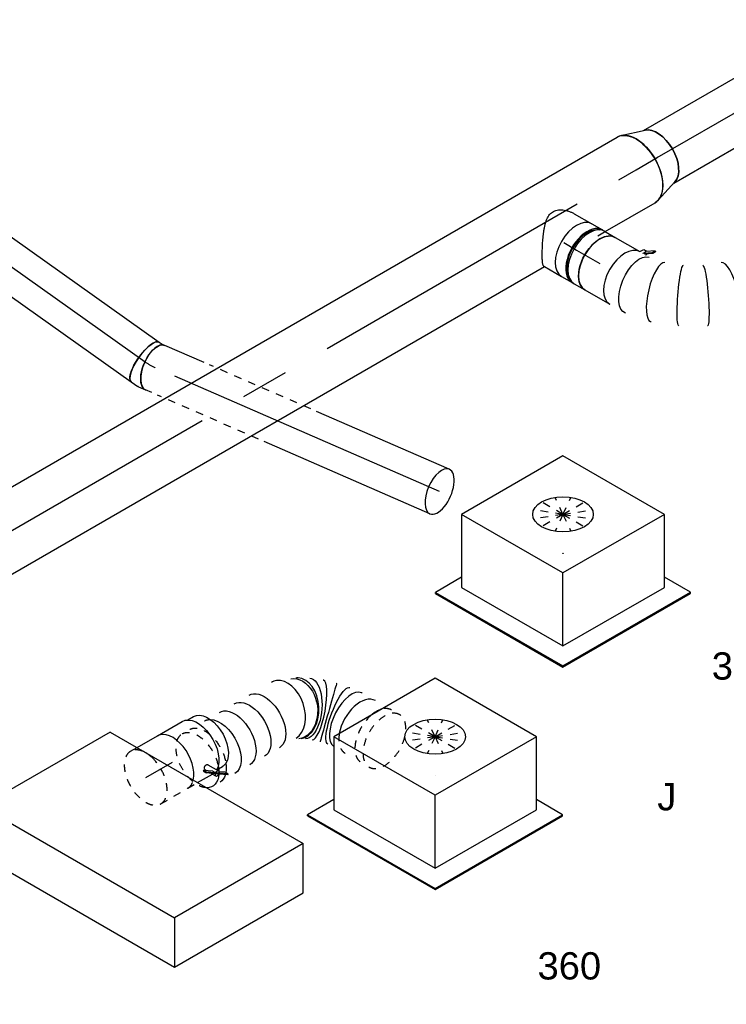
# Model space of a CAD drawing. Extents: x -238422 to 258194, y -34825 to 126331.
# Tile 137 of 239: x -30717 to -28385, y 20484 to 23732. Entities that reach past the tile are written whole.
import ezdxf
from ezdxf.enums import TextEntityAlignment as Align

# ---------------------------------------------------------------- set-up
doc = ezdxf.new("R2010")
doc.units = 0
doc.header["$LTSCALE"] = 50
doc.linetypes.add('CENTER2', pattern=[28.575, 19.05, -3.175, 3.175, -3.175])
doc.linetypes.add('STREEPJES', pattern=[0.1, 0.05, -0.05])
doc.layers.get('0').update_dxf_attribs({"linetype": 'CONTINUOUS'})
for name, color, linetype in [('WL570---_RETOUR', 112, 'CONTINUOUS'), ('WL570---_RETOUR_HL', 8, 'CONTINUOUS'), ('WL570---_RETOUR_RST', 2, 'CONTINUOUS'), ('WL570---_RETOUR_RST_HL', 1, 'CONTINUOUS'), ('WL570---_TOEVOER', 3, 'CONTINUOUS'), ('WL570---_TOEVOER_HL', 8, 'CONTINUOUS'), ('WL570---_TOEVOER_RST', 2, 'CONTINUOUS'), ('WL570---_TOEVOER_RST_HL', 1, 'CONTINUOUS'), ('WL5911--_D', 2, 'CONTINUOUS'), ('WM570---_RETOUR_PR', 1, 'CONTINUOUS'), ('WM570---_RETOUR_RST_PR', 1, 'CONTINUOUS'), ('WM570---_TOEVOER_PR', 1, 'CONTINUOUS'), ('WM570---_TOEVOER_RST_PR', 1, 'CONTINUOUS')]:
    doc.layers.add(name, color=color, linetype=linetype)
doc.styles.add('BURO-018', font='ARIAL.TTF', dxfattribs={"height": 90})
doc.styles.add('BURO-025', font='ARIAL.TTF', dxfattribs={"height": 125})

# ---------------------------------------------------------------- blocks, each defined once
blk = doc.blocks.new('*U678')
at = {"color": 0, "ltscale": 10}
for p, q in [((-225.4, 278.6, -1235.3), (-345.8, 70, -1235.3)), ((160.8, 278.6, -1235.3), (-225.4, 278.6, -1235.3)), ((-32.3, -55.9, -1235.3), (-225.4, 278.6, -1235.3)), ((354, -55.9, -1235.3), (160.8, 278.6, -1235.3)), ((-430.7, 95.5, -1235.3), (-428.7, 99, -1235.3)), ((-329, 99, -1235.3), (-428.7, 99, -1235.3)), ((-428.7, 99, -1235.3), (-185.8, -321.7, -1235.3)), ((-430.7, 95.5, -1235.3), (-187.8, -325.3, -1235.3)), ((-345.8, 70, -1235.3), (-152.7, -264.5, -1235.3)), ((-152.7, -264.5, -1235.3), (-32.3, -55.9, -1235.3)), ((354, -55.9, -1235.3), (-32.3, -55.9, -1235.3)), ((233.5, -264.5, -1235.3), (354, -55.9, -1235.3)), ((300.1, -321.7, -1235.3), (250.3, -235.5, -1235.3)), ((-152.7, -264.5, -1235.3), (233.5, -264.5, -1235.3)), ((-185.8, -321.7, -1235.3), (-187.8, -325.3, -1235.3)), ((-185.8, -321.7, -1235.3), (300.1, -321.7, -1235.3)), ((298, -325.3, -1235.3), (300.1, -321.7, -1235.3)), ((-187.8, -325.3, -1235.3), (298, -325.3, -1235.3))]:
    blk.add_line(p, q, dxfattribs=at)
at = {"color": 8, "linetype": 'STREEPJES', "ltscale": 10}
for q in [(-11.9, 172.6, -1235.3), (23.5, 182.1, -1235.3), (69.8, 172.6, -1235.3), (-26.8, 146.7, -1235.3), (114.6, 146.7, -1235.3), (-17.4, 111.4, -1235.3), (14, 76, -1235.3), (58.8, 50.1, -1235.3), (105.1, 40.7, -1235.3), (140.5, 50.1, -1235.3), (155.4, 76, -1235.3), (145.9, 111.4, -1235.3)]:
    blk.add_line((64.3, 111.4, -1235.3), q, dxfattribs=at)
at = {"color": 0, "ltscale": 10}
blk.add_ellipse((64.3, 111.4, -1235.3), major_axis=(86.6, -50), ratio=0.57735, dxfattribs=at)
at = {"layer": 'WL570---_RETOUR_RST_HL', "linetype": 'CENTER2'}
blk.add_circle((0, 0, -1235.3), 0.075, dxfattribs=at)
at = {"layer": 'WL570---_RETOUR_RST', "color": 1, "style": 'BURO-018'}
for tag in ['MC', 'Q']:
    blk.add_attdef(tag, text='', height=90, dxfattribs=at).set_placement((0, 0), align=Align.MIDDLE)
at = {"layer": 'WM570---_RETOUR_RST_PR', "color": 1, "style": 'BURO-018'}
blk.add_attdef('POSNR', text='', height=90, dxfattribs=at).set_placement((0, 0), align=Align.MIDDLE)
blk = doc.blocks.new('*U693')
at = {"color": 0, "ltscale": 10}
for p, q in [((-225.4, 278.6, -2272.7), (-345.8, 70, -2272.7)), ((160.8, 278.6, -2272.7), (-225.4, 278.6, -2272.7)), ((-32.3, -55.9, -2272.7), (-225.4, 278.6, -2272.7)), ((354, -55.9, -2272.7), (160.8, 278.6, -2272.7)), ((-430.7, 95.5, -2272.7), (-428.7, 99, -2272.7)), ((-329, 99, -2272.7), (-428.7, 99, -2272.7)), ((-428.7, 99, -2272.7), (-185.8, -321.7, -2272.7)), ((-430.7, 95.5, -2272.7), (-187.8, -325.3, -2272.7)), ((-345.8, 70, -2272.7), (-152.7, -264.5, -2272.7)), ((-152.7, -264.5, -2272.7), (-32.3, -55.9, -2272.7)), ((354, -55.9, -2272.7), (-32.3, -55.9, -2272.7)), ((233.5, -264.5, -2272.7), (354, -55.9, -2272.7)), ((300.1, -321.7, -2272.7), (250.3, -235.5, -2272.7)), ((-152.7, -264.5, -2272.7), (233.5, -264.5, -2272.7)), ((-185.8, -321.7, -2272.7), (-187.8, -325.3, -2272.7)), ((-185.8, -321.7, -2272.7), (300.1, -321.7, -2272.7)), ((298, -325.3, -2272.7), (300.1, -321.7, -2272.7)), ((-187.8, -325.3, -2272.7), (298, -325.3, -2272.7))]:
    blk.add_line(p, q, dxfattribs=at)
at = {"color": 8, "linetype": 'STREEPJES', "ltscale": 10}
for q in [(-11.9, 172.6, -2272.7), (23.5, 182.1, -2272.7), (69.8, 172.6, -2272.7), (-26.8, 146.7, -2272.7), (114.6, 146.7, -2272.7), (-17.4, 111.4, -2272.7), (14, 76, -2272.7), (58.8, 50.1, -2272.7), (105.1, 40.7, -2272.7), (140.5, 50.1, -2272.7), (155.4, 76, -2272.7), (145.9, 111.4, -2272.7)]:
    blk.add_line((64.3, 111.4, -2272.7), q, dxfattribs=at)
at = {"color": 0, "ltscale": 10}
blk.add_ellipse((64.3, 111.4, -2272.7), major_axis=(86.6, -50), ratio=0.57735, dxfattribs=at)
at = {"layer": 'WL570---_TOEVOER_RST_HL', "linetype": 'CENTER2'}
blk.add_circle((0, 0, -2272.7), 0.075, dxfattribs=at)
at = {"layer": 'WL570---_TOEVOER_RST', "color": 1, "style": 'BURO-018'}
for tag in ['MC', 'Q']:
    blk.add_attdef(tag, text='', height=90, dxfattribs=at).set_placement((0, 0), align=Align.MIDDLE)
at = {"layer": 'WM570---_TOEVOER_RST_PR', "color": 1, "style": 'BURO-018'}
blk.add_attdef('POSNR', text='', height=90, dxfattribs=at).set_placement((0, 0), align=Align.MIDDLE)
blk = doc.blocks.new('*U778')
at = {"color": 8, "linetype": 'STREEPJES', "ltscale": 10}
for p, q in [((0, 100, -2528.1), (24.7, 100, -2528.1)), ((0, -100, -2528.1), (102.1, -100, -2528.1))]:
    blk.add_line(p, q, dxfattribs=at)
at = {"color": 0, "ltscale": 10}
blk.add_line((24.7, 100, -2528.1), (102.1, 100, -2528.1), dxfattribs=at)
at = {"color": 8, "linetype": 'STREEPJES', "ltscale": 10}
for start_param, end_param in [(0, 3.141593), (5.664191, 6.283185), (3.141593, 5.197461)]:
    blk.add_ellipse((0, 0, -2528.1), major_axis=(0, 100), ratio=0.57735, start_param=start_param, end_param=end_param, dxfattribs=at)
at = {"color": 0, "ltscale": 10}
blk.add_ellipse((0, 0, -2528.1), major_axis=(0, 100), ratio=0.57735, start_param=5.197461, end_param=5.664191, dxfattribs=at)
at = {"layer": 'WL570---_TOEVOER_HL', "linetype": 'CENTER2'}
blk.add_line((0, 0, -2528.1), (102.1, 0, -2528.1), dxfattribs=at)
at = {"layer": 'WM570---_TOEVOER_PR', "color": 1, "style": 'BURO-018'}
blk.add_attdef('POSNR', text='', height=90, dxfattribs=at).set_placement((0, 0), align=Align.MIDDLE)
blk = doc.blocks.new('*U779')
at = {"color": 2, "ltscale": 10}
for p, q in [((-285.8, 282.8, -2864.2), (-530.7, -141.4, -2864.2)), ((449.1, 282.8, -2864.2), (-285.8, 282.8, -2864.2)), ((-204.1, 141.4, -2864.2), (-285.8, 282.8, -2864.2)), ((530.7, 141.4, -2864.2), (449.1, 282.8, -2864.2)), ((-449.1, -282.8, -2864.2), (-204.1, 141.4, -2864.2)), ((530.7, 141.4, -2864.2), (-204.1, 141.4, -2864.2)), ((285.8, -282.8, -2864.2), (530.7, 141.4, -2864.2)), ((-530.7, -141.4, -2864.2), (-449.1, -282.8, -2864.2)), ((285.8, -282.8, -2864.2), (-449.1, -282.8, -2864.2))]:
    blk.add_line(p, q, dxfattribs=at)
at = {"layer": 'WL5911--_D', "color": 2, "style": 'BURO-025'}
blk.add_attdef('POSNR', text='', height=125, dxfattribs=at).set_placement((0, 0), align=Align.MIDDLE)
blk = doc.blocks.new('*U784')
at = {"color": 2, "ltscale": 10}
for p, q in [((-47.5, 100, -2422.2), (47.5, 100, -2422.2)), ((65.5, 95, -2422.2), (87.9, 95, -2422.2)), ((27.8, -75, -2422.2), (25.3, -77.1, -2422.2)), ((25.3, -77.1, -2422.2), (30.7, -86.5, -2422.2)), ((52.3, -92.2, -2422.2), (27.8, -75, -2422.2)), ((33.2, -84.5, -2422.2), (27.8, -75, -2422.2)), ((30.7, -86.5, -2422.2), (33.2, -84.5, -2422.2)), ((55.2, -103.7, -2422.2), (30.7, -86.5, -2422.2)), ((32.1, -74.9, -2422.2), (35.1, -80.2, -2422.2)), ((57.7, -101.7, -2422.2), (33.2, -84.5, -2422.2)), ((44.2, -96, -2422.2), (46.5, -100, -2422.2)), ((49.1, -65.7, -2422.2), (69.6, -101.2, -2422.2)), ((52.3, -92.2, -2422.2), (57.7, -101.7, -2422.2)), ((-9.5, -100, -2422.2), (46.5, -100, -2422.2)), ((46.5, -100, -2422.2), (52.8, -110.9, -2422.2)), ((55.2, -103.7, -2422.2), (57.7, -101.7, -2422.2)), ((89.2, -127.7, -2422.2), (55.2, -103.7, -2422.2)), ((58.2, -102, -2422.2), (57.7, -101.7, -2422.2)), ((91.8, -125.6, -2422.2), (58.2, -102, -2422.2)), ((86.3, -116.2, -2422.2), (69.8, -104.6, -2422.2)), ((91.8, -125.6, -2422.2), (86.3, -116.2, -2422.2)), ((89.2, -127.7, -2422.2), (91.8, -125.6, -2422.2))]:
    blk.add_line(p, q, dxfattribs=at)
at = {"color": 8, "linetype": 'STREEPJES', "ltscale": 10}
for p, q in [((66, -95, -2422.2), (87.9, -95, -2422.2)), ((-47.5, -100, -2422.2), (-9.5, -100, -2422.2))]:
    blk.add_line(p, q, dxfattribs=at)
at = {"color": 2, "ltscale": 10}
for centre, major_axis, start_param, end_param in [((-47.5, 0, -2422.2), (0, 100), 3.682832, 6.283185), ((61.2, -106.1, -2422.2), (-8.4, -4.85), 3.141593, 6.283185), ((61.2, -106.1, -2422.2), (-8.4, -4.85), 0, 3.141593)]:
    blk.add_ellipse(centre, major_axis=major_axis, ratio=0.57735, start_param=start_param, end_param=end_param, dxfattribs=at)
at = {"color": 2, "ltscale": 10, "extrusion": (0, 0, -1)}
for centre, major_axis, end_param in [((47.5, 0, -2422.2), (0, 100), 2.817169), ((87.9, 0, -2422.2), (0, 95), 2.857639)]:
    blk.add_ellipse(centre, major_axis=major_axis, ratio=0.57735, start_param=0, end_param=end_param, dxfattribs=at)
at = {"color": 8, "linetype": 'STREEPJES', "ltscale": 10}
blk.add_ellipse((-47.5, 0, -2422.2), major_axis=(0, 100), ratio=0.57735, start_param=3.141593, end_param=3.682832, dxfattribs=at)
at = {"color": 8, "linetype": 'STREEPJES', "ltscale": 10, "extrusion": (0, 0, -1)}
blk.add_ellipse((87.9, 0, -2422.2), major_axis=(0, 95), ratio=0.57735, start_param=2.857639, end_param=3.141593, dxfattribs=at)
at = {"color": 2, "ltscale": 10}
blk.add_spline([(32.1, -74.9, -2422.2), (32, -74.4, -2422.2), (31.9, -73.8, -2422.2), (32, -73.2, -2422.2), (32.1, -72.6, -2422.2), (32.3, -71.9, -2422.2), (32.6, -71.2, -2422.2), (33, -70.5, -2422.2), (33.5, -69.8, -2422.2), (34, -69.1, -2422.2), (34.6, -68.5, -2422.2), (35.2, -67.8, -2422.2), (36, -67.1, -2422.2), (36.7, -66.5, -2422.2), (37.5, -66, -2422.2), (38.3, -65.4, -2422.2), (39.2, -65, -2422.2), (40.1, -64.6, -2422.2), (41, -64.2, -2422.2), (41.8, -63.9, -2422.2), (42.7, -63.7, -2422.2), (43.6, -63.6, -2422.2), (44.4, -63.5, -2422.2), (45.2, -63.5, -2422.2), (45.9, -63.6, -2422.2), (46.6, -63.8, -2422.2), (47.3, -64.1, -2422.2), (47.9, -64.4, -2422.2), (48.4, -64.8, -2422.2), (48.8, -65.2, -2422.2), (49.1, -65.7, -2422.2)], degree=3, dxfattribs=at)
at = {"layer": 'WL570---_TOEVOER', "color": 1, "style": 'BURO-018'}
blk.add_attdef('I', text='', height=90, dxfattribs=at).set_placement((0, 0), align=Align.MIDDLE)
at = {"layer": 'WM570---_TOEVOER_PR', "color": 1, "style": 'BURO-018'}
blk.add_attdef('POSNR', text='', height=90, dxfattribs=at).set_placement((0, 0), align=Align.MIDDLE)
blk = doc.blocks.new('*U785')
at = {"color": 0, "ltscale": 10}
blk.add_line((491.8, 20.4, -2359.8), (491.4, 20.7, -2359.8), dxfattribs=at)
at = {"color": 8, "linetype": 'STREEPJES', "ltscale": 10}
blk.add_line((411.7, -186.5, -2359.8), (412.5, -188.1, -2359.8), dxfattribs=at)
at = {"color": 8, "linetype": 'STREEPJES', "ltscale": 10, "extrusion": (-6.93889e-17, -2.4037e-17, -1)}
for centre, start_param, end_param in [((0, 0, -2359.8), 3.489318, 6.280044), ((0, 0, -2359.8), 0, 2.103514), ((28.3, 0, -2359.8), 0, 2.163257), ((84.9, 0, -2359.8), 0, 0.332404), ((0, 0, -2359.8), 2.30361, 2.423799), ((28.3, 0, -2359.8), 2.550215, 2.644277)]:
    blk.add_ellipse(centre, major_axis=(0, 100), ratio=0.57735, start_param=start_param, end_param=end_param, dxfattribs=at)
at = {"color": 0, "ltscale": 10, "extrusion": (-6.93889e-17, -2.4037e-17, -1)}
for centre, major_axis, ratio, start_param, end_param in [((141.5, 0, -2359.8), (0, 100), 0.57735, 0, 3.141593), ((198.1, 0, -2359.8), (0, 100), 0.57735, 0, 3.141593), ((254.7, 0, -2359.8), (0, 100), 0.57735, 0, 3.141593), ((84.9, 0, -2359.8), (0, 100), 0.57735, 0.332404, 3.141593), ((363.1, -14.3, -2359.8), (38.3, 92.4), 0.746672, 0, 3.141593), ((399.7, -34.5, -2359.8), (57.1, 82.3), 0.47179, 6.256777, 9.39837), ((0, 0, -2359.8), (0, 100), 0.57735, 2.103514, 2.30361), ((28.3, 0, -2359.8), (0, 100), 0.57735, 2.163257, 2.550215), ((476.8, -107.1, -2359.8), (77.7, 63.1), 0.249297, 3.153155, 6.294748), ((0, 0, -2359.8), (0, 100), 0.57735, 2.423799, 3.489318), ((28.3, 0, -2359.8), (0, 100), 0.57735, 2.644277, 3.141593)]:
    blk.add_ellipse(centre, major_axis=major_axis, ratio=ratio, start_param=start_param, end_param=end_param, dxfattribs=at)
at = {"color": 0, "ltscale": 10}
for centre, major_axis, ratio, start_param, end_param in [((328.7, 0, -2359.8), (19.7, 99.1), 0.670657, 6.150359, 6.416011), ((328.7, 0, -2359.8), (19.7, 99.1), 0.670657, 3.274419, 6.150359), ((374.2, -18.9, -2359.8), (45.5, 89.2), 0.668371, 3.194232, 6.230546), ((374.2, -18.9, -2359.8), (45.5, 89.2), 0.668371, 6.230546, 6.335825), ((426.5, -55.4, -2359.8), (65.1, 76), 0.242498, 3.1528, 6.271978), ((452.8, -80.2, -2359.8), (71.7, 69.9), 0.003521, 0.000153, 3.141746), ((497, -134.4, -2359.8), (83.8, 54.9), 0.477877, 0.026949, 3.076231), ((497, -134.4, -2359.8), (83.8, 54.9), 0.477877, 6.256236, 6.310135), ((519.8, -173.9, -2359.8), (-86.6, -50), 0.57735, 3.141593, 5.276359), ((550.5, -227.1, -2359.8), (-86.6, -50), 0.57735, 3.694988, 4.158994)]:
    blk.add_ellipse(centre, major_axis=major_axis, ratio=ratio, start_param=start_param, end_param=end_param, dxfattribs=at)
at = {"color": 8, "linetype": 'STREEPJES', "ltscale": 10}
for centre, start_param, end_param in [((519.8, -173.9, -2359.8), 5.276359, 6.283185), ((550.5, -227.1, -2359.8), 4.158994, 6.283185), ((550.5, -227.1, -2359.8), 3.141593, 3.694988), ((565.9, -253.8, -2359.8), 3.141593, 9.421636)]:
    blk.add_ellipse(centre, major_axis=(-86.6, -50), ratio=0.57735, start_param=start_param, end_param=end_param, dxfattribs=at)
at = {"layer": 'WM570---_TOEVOER_PR', "color": 1, "style": 'BURO-018'}
blk.add_attdef('POSNR', text='', height=90, dxfattribs=at).set_placement((0, 0), align=Align.MIDDLE)
blk = doc.blocks.new('*U790')
at = {"color": 0, "ltscale": 10}
for p, q in [((-17.9, 100, -162.6), (49.2, 100, -162.6)), ((71.6, 95, -162.6), (79.8, 95, -162.6)), ((71.6, -95, -162.6), (79.8, -95, -162.6)), ((-19.8, -100, -162.6), (-15.5, -100, -162.6)), ((-15.5, -100, -162.6), (49.2, -100, -162.6))]:
    blk.add_line(p, q, dxfattribs=at)
for centre, major_axis, start_param, end_param in [((49.2, 0, -162.6), (0, -100), 3.141593, 6.283185), ((89.7, 0, -162.6), (0, -95), 3.434174, 5.990604)]:
    blk.add_ellipse(centre, major_axis=major_axis, ratio=0.57735, start_param=start_param, end_param=end_param, dxfattribs=at)
blk.add_spline([(-19.8, -99.5, -162.6), (-22, -98, -162.6), (-24.5, -95.4, -162.6), (-27.4, -91.9, -162.6), (-30.5, -87.4, -162.6), (-34, -82.1, -162.6), (-37.8, -75.9, -162.6), (-41.9, -68.9, -162.6), (-46.2, -61.2, -162.6), (-50.7, -52.9, -162.6), (-55.3, -44, -162.6), (-60, -34.7, -162.6), (-64.7, -25.1, -162.6), (-69.2, -15.1, -162.6), (-73.6, -5.1, -162.6), (-77.6, 5.1, -162.6), (-81.1, 15.1, -162.6), (-84, 25.1, -162.6), (-86.1, 34.7, -162.6), (-87.2, 44, -162.6), (-87.1, 52.9, -162.6), (-85.6, 61.2, -162.6), (-82.6, 68.9, -162.6), (-78.1, 75.9, -162.6), (-72.1, 82.1, -162.6), (-64.9, 87.4, -162.6), (-56.5, 91.9, -162.6), (-47.4, 95.4, -162.6), (-37.7, 98, -162.6), (-27.8, 99.5, -162.6), (-17.9, 100, -162.6)], degree=3, dxfattribs=at)
at = {"layer": 'WL570---_TOEVOER_HL', "linetype": 'CENTER2'}
blk.add_line((0, 0, -162.6), (49.2, 0, -162.6), dxfattribs=at)
at = {"layer": 'WM570---_TOEVOER_PR', "color": 1, "style": 'BURO-018'}
blk.add_attdef('POSNR', text='', height=90, dxfattribs=at).set_placement((0, 0), align=Align.MIDDLE)
blk = doc.blocks.new('*U791')
at = {"color": 0, "ltscale": 10}
for p, q in [((-44.5, 100, -228.8), (-4.1, 100, -228.8)), ((4.1, 100, -228.8), (44.5, 100, -228.8)), ((-44.5, -100, -228.8), (-4.1, -100, -228.8)), ((4.1, -100, -228.8), (44.5, -100, -228.8))]:
    blk.add_line(p, q, dxfattribs=at)
for centre, major_axis, start_param, end_param in [((-44.5, 0, -228.8), (0, -100), 3.141593, 6.283185), ((-4.1, 0, -228.8), (0, -100), 3.141593, 6.353955), ((4.1, 0, -228.8), (0, -100), 3.141593, 6.283185), ((44.5, 0, -228.8), (0, -100), 3.141593, 6.283185), ((-4.1, 0, -228.8), (0, -100), 3.070823, 3.138451), ((-4.1, 0, -228.8), (0, -95), 3.434174, 5.990604)]:
    blk.add_ellipse(centre, major_axis=major_axis, ratio=0.57735, start_param=start_param, end_param=end_param, dxfattribs=at)
at = {"layer": 'WL570---_TOEVOER_HL', "linetype": 'CENTER2'}
blk.add_line((-44.5, 0, -228.8), (44.5, 0, -228.8), dxfattribs=at)
at = {"layer": 'WM570---_TOEVOER_PR', "color": 1, "style": 'BURO-018'}
blk.add_attdef('POSNR', text='', height=90, dxfattribs=at).set_placement((0, 0), align=Align.MIDDLE)
blk = doc.blocks.new('*U792')
at = {"color": 2, "ltscale": 10}
for p, q in [((-47.5, 100, -293.9), (46.5, 100, -293.9)), ((46.5, 100, -293.9), (52.8, 110.9, -293.9)), ((46.5, 100, -293.9), (47.5, 100, -293.9)), ((58.8, 100.7, -293.9), (59.3, 101, -293.9)), ((59.3, 101, -293.9), (83.8, 118.2, -293.9)), ((59.3, 101, -293.9), (64.8, 110.5, -293.9)), ((60.6, 100, -293.9), (59.3, 101, -293.9)), ((86.3, 116.2, -293.9), (63.3, 100, -293.9)), ((89.2, 127.7, -293.9), (64.8, 110.5, -293.9)), ((68.9, 100, -293.9), (69.6, 101.2, -293.9)), ((83.8, 118.2, -293.9), (89.2, 127.7, -293.9)), ((86.3, 116.2, -293.9), (83.8, 118.2, -293.9)), ((91.8, 125.6, -293.9), (86.3, 116.2, -293.9)), ((89.2, 127.7, -293.9), (91.8, 125.6, -293.9)), ((-47.5, -100, -293.9), (47.5, -100, -293.9))]:
    blk.add_line(p, q, dxfattribs=at)
at = {"color": 2, "ltscale": 10, "extrusion": (1.23904e-16, 7.43708e-18, -1)}
for centre, major_axis, start_param, end_param in [((-47.5, 0, -293.9), (0, -100), 0, 3.141593), ((61.2, 106.1, -293.9), (-8.4, 4.85), 0, 1.659918), ((61.2, 106.1, -293.9), (-8.4, 4.85), 2.573491, 3.141593)]:
    blk.add_ellipse(centre, major_axis=major_axis, ratio=0.57735, start_param=start_param, end_param=end_param, dxfattribs=at)
at = {"color": 2, "ltscale": 10}
blk.add_ellipse((47.5, 0, -293.9), major_axis=(0, -100), ratio=0.57735, start_param=3.141593, end_param=6.283185, dxfattribs=at)
at = {"layer": 'WL570---_TOEVOER', "color": 1, "style": 'BURO-018'}
blk.add_attdef('I', text='', height=90, dxfattribs=at).set_placement((0, 0), align=Align.MIDDLE)
at = {"layer": 'WM570---_TOEVOER_PR', "color": 1, "style": 'BURO-018'}
blk.add_attdef('POSNR', text='', height=90, dxfattribs=at).set_placement((0, 0), align=Align.MIDDLE)
blk = doc.blocks.new('*U793')
at = {"color": 0, "ltscale": 10}
for p, q in [((697.7, 522.8, -327.5), (699.7, 525.8, -327.5)), ((443, 517.4, -327.5), (442.3, 516.3, -327.5))]:
    blk.add_line(p, q, dxfattribs=at)
at = {"color": 0, "ltscale": 10, "extrusion": (1.17463e-16, -1.88578e-16, -1)}
for centre, major_axis, ratio, start_param, end_param in [((661.6, 657.3, -327.5), (-86.6, 50), 0.57735, 0, 3.141593), ((638.3, 616.8, -327.5), (85.9, -51.2), 0.677843, 3.151158, 6.29275), ((584.1, 546.3, -327.5), (5.3, 100.3), 0.992303, 5.417341, 8.558934), ((597.5, 553.5, -327.5), (77.9, -62.8), 0.947739, 3.554307, 6.354436), ((553.9, 506.8, -327.5), (-83.8, 54.6), 0.838131, 6.261695, 9.403287), ((497, 411, -327.5), (-86.6, 50), 0.57735, 0, 3.141593), ((464.2, 354.2, -327.5), (-86.6, 50), 0.57735, 0, 3.141593), ((431.4, 297.4, -327.5), (-86.6, 50), 0.57735, 0, 3.141593), ((398.6, 240.5, -327.5), (-86.6, 50), 0.57735, 0, 3.141593), ((366.1, 184.2, -327.5), (81.4, -58.7), 0.497511, 3.191932, 6.333525), ((258.1, 81.9, -327.5), (56.7, -82.8), 0.106869, 3.14981, 6.291403), ((189.6, 42.4, -327.5), (-43.3, 90.4), 0.106869, 3.133375, 6.274968), ((47, 0, -327.5), (10.1, -99.9), 0.497511, 6.232846, 9.374438)]:
    blk.add_ellipse(centre, major_axis=major_axis, ratio=ratio, start_param=start_param, end_param=end_param, dxfattribs=at)
at = {"color": 0, "ltscale": 10}
for centre, major_axis, ratio, start_param, end_param in [((614.9, 578.8, -327.5), (-83.8, 54.6), 0.838131, 3.163083, 6.261695), ((572.8, 534.2, -327.5), (77.9, -62.8), 0.947739, 0.071251, 3.070342), ((572.8, 534.2, -327.5), (77.9, -62.8), 0.947739, 3.070342, 3.212844), ((587, 542.4, -327.5), (-5.3, -100.3), 0.992303, 0.865844, 2.275748), ((528.5, 465.6, -327.5), (85.9, -51.2), 0.677843, 0.009565, 3.132028), ((587, 542.4, -327.5), (-5.3, -100.3), 0.992303, 0.64028, 0.865844), ((318.2, 130.3, -327.5), (-69.2, 72.6), 0.313149, 3.167995, 6.256783), ((0, 0, -327.5), (0, -100), 0.57735, 3.141593, 6.283185), ((117.7, 14.5, -327.5), (28.3, -96.2), 0.313149, 3.167995, 6.256783), ((318.2, 130.3, -327.5), (-69.2, 72.6), 0.313149, 3.11519, 3.167995), ((117.7, 14.5, -327.5), (28.3, -96.2), 0.313149, 6.256783, 6.309588)]:
    blk.add_ellipse(centre, major_axis=major_axis, ratio=ratio, start_param=start_param, end_param=end_param, dxfattribs=at)
at = {"layer": 'WM570---_TOEVOER_PR', "color": 1, "style": 'BURO-018'}
blk.add_attdef('POSNR', text='', height=90, dxfattribs=at).set_placement((0, 0), align=Align.MIDDLE)
blk = doc.blocks.new('*U794')
at = {"color": 0, "ltscale": 10}
for p, q in [((0, 125, -1665.9), (2606, 125, -1665.9)), ((0, -125, -1665.9), (2184.8, -125, -1665.9)), ((2415.7, -125, -1665.9), (2606, -125, -1665.9))]:
    blk.add_line(p, q, dxfattribs=at)
at = {"color": 8, "linetype": 'STREEPJES', "ltscale": 10}
blk.add_line((2388.6, -125, -1665.9), (2415.7, -125, -1665.9), dxfattribs=at)
at = {"color": 0, "ltscale": 10}
blk.add_ellipse((0, 0, -1665.9), major_axis=(0, 125), ratio=0.57735, start_param=3.141593, end_param=6.283185, dxfattribs=at)
at = {"color": 0, "ltscale": 10, "extrusion": (-6.39446e-17, -1.55378e-16, -1)}
blk.add_ellipse((2606, 0, -1665.9), major_axis=(0, 125), ratio=0.57735, start_param=0, end_param=3.141593, dxfattribs=at)
at = {"layer": 'WL570---_TOEVOER_HL', "linetype": 'CENTER2'}
blk.add_line((0, 0, -1665.9), (2606, 0, -1665.9), dxfattribs=at)
at = {"layer": 'WM570---_TOEVOER_PR', "color": 1, "style": 'BURO-018'}
blk.add_attdef('POSNR', text='', height=90, dxfattribs=at).set_placement((0, 0), align=Align.MIDDLE)
blk = doc.blocks.new('*U800')
at = {"color": 0, "ltscale": 10}
for p, q in [((12.9, 123, 176.9), (91.2, 98.4, 176.9)), ((12.9, -123, 176.9), (91.2, -98.4, 176.9))]:
    blk.add_line(p, q, dxfattribs=at)
blk.add_ellipse((0, 0, 176.9), major_axis=(0, 125), ratio=0.57735, start_param=3.141593, end_param=6.283185, dxfattribs=at)
at = {"color": 0, "ltscale": 10, "extrusion": (-6.39446e-17, -1.55378e-16, -1)}
blk.add_ellipse((80.9, 0, 176.9), major_axis=(0, 100), ratio=0.57735, start_param=0.179342, end_param=2.962251, dxfattribs=at)
at = {"layer": 'WL570---_TOEVOER_HL', "linetype": 'CENTER2'}
blk.add_line((0, 0, 176.9), (80.9, 0, 176.9), dxfattribs=at)
for centre in [(0, 0, 176.9), (80.9, 0, 176.9)]:
    blk.add_circle(centre, 0.075, dxfattribs=at)
at = {"layer": 'WM570---_TOEVOER_PR', "color": 1, "style": 'BURO-018'}
blk.add_attdef('POSNR', text='', height=90, dxfattribs=at).set_placement((0, 0), align=Align.MIDDLE)
blk = doc.blocks.new('*U802')
at = {"color": 0, "ltscale": 10}
for p, q in [((5.2, 100, 234.1), (679.1, 100, 234.1)), ((5.2, -100, 234.1), (679.1, -100, 234.1))]:
    blk.add_line(p, q, dxfattribs=at)
blk.add_ellipse((0, 0, 234.1), major_axis=(0, 100), ratio=0.57735, start_param=3.320935, end_param=6.103843, dxfattribs=at)
at = {"color": 0, "ltscale": 10, "extrusion": (-6.39446e-17, -1.55378e-16, -1)}
blk.add_ellipse((679.1, 0, 234.1), major_axis=(0, 100), ratio=0.57735, start_param=0, end_param=3.141593, dxfattribs=at)
at = {"layer": 'WL570---_TOEVOER_HL', "linetype": 'CENTER2'}
blk.add_line((0, 0, 234.1), (679.1, 0, 234.1), dxfattribs=at)
at = {"layer": 'WM570---_TOEVOER_PR', "color": 1, "style": 'BURO-018'}
blk.add_attdef('POSNR', text='', height=90, dxfattribs=at).set_placement((0, 0), align=Align.MIDDLE)
blk = doc.blocks.new('*U831')
at = {"color": 0, "ltscale": 10}
for p, q in [((0, 80, -933.9), (596.4, 80, -933.9)), ((1000.8, 80, -933.9), (1023.2, 80, -933.9)), ((0, -80, -933.9), (478.2, -80, -933.9)), ((882.5, -80, -933.9), (1023.2, -80, -933.9))]:
    blk.add_line(p, q, dxfattribs=at)
at = {"color": 8, "linetype": 'STREEPJES', "ltscale": 10}
for p, q in [((616.4, 80, -933.9), (980.8, 80, -933.9)), ((498.2, -80, -933.9), (862.5, -80, -933.9))]:
    blk.add_line(p, q, dxfattribs=at)
at = {"color": 0, "ltscale": 10}
for start_param, end_param in [(0, 3.141593), (3.141593, 6.283185)]:
    blk.add_ellipse((0, 0, -933.9), major_axis=(0, 80), ratio=0.491713, start_param=start_param, end_param=end_param, dxfattribs=at)
at = {"color": 0, "ltscale": 10, "extrusion": (3.46352e-17, 2.57275e-16, -1)}
blk.add_ellipse((1023.2, 0, -933.9), major_axis=(0, 80), ratio=0.491713, start_param=0, end_param=3.141593, dxfattribs=at)
at = {"layer": 'WL570---_RETOUR_HL', "linetype": 'CENTER2'}
blk.add_line((0, 0, -933.9), (1023.2, 0, -933.9), dxfattribs=at)
at = {"layer": 'WM570---_RETOUR_PR', "color": 1, "style": 'BURO-018'}
blk.add_attdef('POSNR', text='', height=90, dxfattribs=at).set_placement((0, 0), align=Align.MIDDLE)
blk = doc.blocks.new('*U833')
at = {"color": 0, "ltscale": 10}
for p, q in [((0, 80, -38.2), (873.5, 80, -38.2)), ((0, -80, -38.2), (873.5, -80, -38.2))]:
    blk.add_line(p, q, dxfattribs=at)
at = {"color": 0, "ltscale": 10, "extrusion": (2.2636e-17, 1.60619e-17, -1)}
blk.add_ellipse((0, 0, -38.2), major_axis=(0, -80), ratio=0.325529, start_param=0, end_param=3.141593, dxfattribs=at)
at = {"color": 0, "ltscale": 10}
blk.add_ellipse((873.5, 0, -38.2), major_axis=(0, -80), ratio=0.325529, start_param=3.141593, end_param=6.283185, dxfattribs=at)
at = {"layer": 'WL570---_RETOUR_HL', "linetype": 'CENTER2'}
blk.add_line((0, 0, -38.2), (873.5, 0, -38.2), dxfattribs=at)
at = {"layer": 'WM570---_RETOUR_PR', "color": 1, "style": 'BURO-018'}
blk.add_attdef('POSNR', text='', height=90, dxfattribs=at).set_placement((0, 0), align=Align.MIDDLE)
blk = doc.blocks.new('*U834')
at = {"color": 0, "ltscale": 10}
for p, q in [((-19.9, 80, -345.7), (-8.3, 80, -345.7)), ((-8.3, 80, -345.7), (1.6, 82.1, -345.7)), ((-19.9, -80, -345.7), (6.9, -80, -345.7)), ((9.7, -79.7, -345.7), (34.3, -74.5, -345.7))]:
    blk.add_line(p, q, dxfattribs=at)
at = {"color": 0, "ltscale": 10, "extrusion": (0, 0, -1)}
for centre, major_axis, ratio, start_param, end_param in [((-19.9, 0, -345.7), (0, -80), 0.325529, 0, 3.141593), ((0, 0, -345.7), (8.3, -79.9), 0.412042, 6.240543, 6.325827)]:
    blk.add_ellipse(centre, major_axis=major_axis, ratio=ratio, start_param=start_param, end_param=end_param, dxfattribs=at)
at = {"color": 0, "ltscale": 10}
blk.add_ellipse((17.9, 3.8, -345.7), major_axis=(16.4, -78.3), ratio=0.491713, start_param=3.141593, end_param=6.283185, dxfattribs=at)
at = {"layer": 'WL570---_RETOUR_HL', "linetype": 'CENTER2'}
blk.add_ellipse((-57.6, 110.3, -345.7), major_axis=(-152.8, 47.3), ratio=0.651832, start_param=2.014461, end_param=2.27626, dxfattribs=at)
at = {"layer": 'WM570---_RETOUR_PR', "color": 1, "style": 'BURO-018'}
blk.add_attdef('POSNR', text='', height=90, dxfattribs=at).set_placement((0, 0), align=Align.MIDDLE)

msp = doc.modelspace()

# ---------------------------------------------------------------- block references
at = {"layer": 'WL570---_RETOUR'}
for name, p, rotation in [('*U833', (-31014.87784, 23108.53446, 38.16288), 324.6414459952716), ('*U834', (-30286.26779, 22591.53108, 345.74431), 324.6414459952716), ('*U831', (-29331.37487, 22175.64893, 933.89049), 156.4655487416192)]:
    msp.add_blockref(name, p, dxfattribs=dict(at, rotation=rotation))
at = {"layer": 'WL570---_RETOUR_RST'}
ref = msp.add_blockref('*U678', (-28924.20018, 21971.69728, 1235.31205), dxfattribs=dict(at, rotation=30.00000000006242))
ref.add_attrib('Q', '360', dxfattribs={"color": 1, "height": 90, "style": 'BURO-018'}).set_placement((-28328.47165, 21600.19134), align=Align.MIDDLE)
ref.add_attrib('MC', 'F', dxfattribs={"color": 1, "height": 90, "style": 'BURO-018'}).set_placement((-28328.47165, 22343.20323), align=Align.MIDDLE)
at = {"layer": 'WL570---_TOEVOER'}
for name, p, rotation in [('*U802', (-28612.96338, 23277.1018, -234.08767), 30.00000000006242), ('*U793', (-28719.94909, 22879.99842, 327.50132), 329.9999999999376), ('*U800', (-28683.03766, 23236.64439, -176.87225), 30.00000000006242), ('*U794', (-30939.94276, 21933.61962, 1665.88305), 30.00000000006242), ('*U790', (-28921.9695, 22996.63495, 162.55235), 329.9999999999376), ('*U791', (-28840.79364, 22949.76805, 228.83216), 329.9999999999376), ('*U792', (-28761.10271, 22903.75847, 293.89953), 329.9999999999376), ('*U785', (-30130.36554, 21289.87436, 2359.76997), 30.00000000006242), ('*U784', (-30171.51915, 21306.93914, 2422.23927), 30.00000000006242), ('*U778', (-30301.13691, 21232.10429, 2528.07173), 30.00000000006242)]:
    msp.add_blockref(name, p, dxfattribs=dict(at, rotation=rotation))
at = {"layer": 'WL570---_TOEVOER_RST'}
ref = msp.add_blockref('*U693', (-29346.12644, 21238.12728, 2272.7367), dxfattribs=dict(at, rotation=30.00000000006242))
ref.add_attrib('Q', '360', dxfattribs={"color": 1, "height": 90, "style": 'BURO-018'}).set_placement((-28903.33253, 20610.97415), align=Align.MIDDLE)
ref.add_attrib('MC', 'J', dxfattribs={"color": 1, "height": 90, "style": 'BURO-018'}).set_placement((-28581.59894, 21168.23307), align=Align.MIDDLE)
at = {"layer": 'WL5911--_D', "rotation": 149.9999999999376}
msp.add_blockref('*U779', (-30312.36248, 20994.39833, 2864.23873), dxfattribs=at)

doc.saveas('drawing.dxf')
